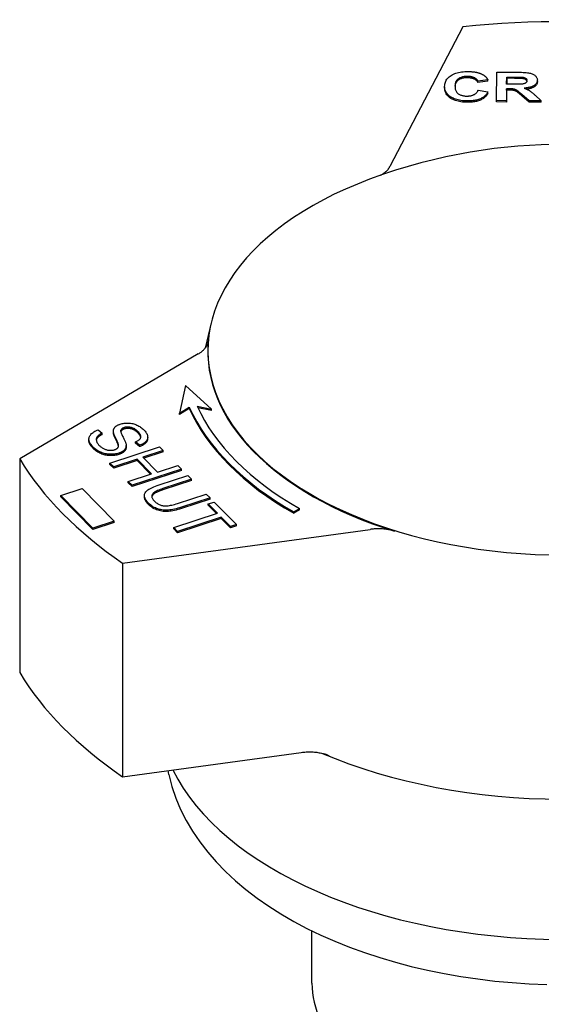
# Model space of a CAD drawing. Header units: millimetres. Extents: x -41 to 3556, y -15 to 396.
# Tile 10 of 11: x 335 to 367, y 219 to 280. Entities that reach past the tile are written whole.
import ezdxf

# ---------------------------------------------------------------- set-up
doc = ezdxf.new("R2010")
doc.units = ezdxf.units.MM
doc.layers.add('DETAIL', color=2, linetype='Continuous')

msp = doc.modelspace()

# ---------------------------------------------------------------- linework, layer by layer
at = {"layer": 'DETAIL'}
for p, q in [((362.458, 279.443), (357.984, 270.859)), ((363.997, 276.176), (363.387, 276.095)), ((363.387, 276.013), (363.387, 276.095)), ((363.997, 276.094), (363.387, 276.013)), ((363.997, 276.094), (363.997, 276.176)), ((364.519, 274.906), (364.543, 276.655)), ((364.543, 276.655), (365.84, 276.649)), ((365.149, 275.912), (365.155, 276.356)), ((365.155, 276.275), (365.15, 275.912)), ((365.155, 276.356), (365.636, 276.354)), ((365.155, 276.275), (365.155, 276.356)), ((365.636, 276.272), (365.155, 276.275)), ((366.087, 276.265), (366.087, 276.347)), ((367.033, 276.076), (367.033, 276.158)), ((367.033, 276.076), (367.033, 276.071)), ((361.344, 275.685), (361.344, 275.767)), ((363.401, 275.555), (363.996, 275.444)), ((365.145, 275.634), (365.135, 274.903)), ((365.145, 275.552), (365.135, 274.821)), ((365.271, 275.633), (365.145, 275.634)), ((365.145, 275.552), (365.145, 275.634)), ((365.271, 275.551), (365.145, 275.552)), ((365.605, 275.91), (365.149, 275.912)), ((363.996, 275.362), (363.996, 275.444)), ((365.135, 274.903), (364.519, 274.906)), ((364.519, 274.824), (364.519, 274.906)), ((365.135, 274.821), (365.135, 274.903)), ((366.528, 274.897), (366.089, 275.28)), ((366.528, 274.815), (366.089, 275.198)), ((367.264, 274.893), (366.528, 274.897)), ((366.528, 274.815), (366.528, 274.897)), ((366.897, 275.236), (367.264, 274.893)), ((367.264, 274.812), (367.264, 274.893)), ((365.135, 274.821), (364.519, 274.824)), ((367.264, 274.812), (366.528, 274.815)), ((347.022, 261.274), (346.653, 259.725)), ((346.232, 259.372), (335.272, 252.921)), ((345.455, 257.436), (345.073, 255.729)), ((347.032, 255.972), (345.455, 257.436)), ((346.168, 256.158), (347.032, 255.972)), ((345.073, 255.729), (345.679, 256.098)), ((345.679, 256.016), (345.073, 255.647)), ((345.073, 255.647), (345.073, 255.729)), ((345.679, 256.016), (345.679, 256.098)), ((347.032, 255.89), (346.209, 256.068)), ((347.032, 255.89), (347.032, 255.972)), ((340.094, 254.708), (340.342, 254.5)), ((340.342, 254.418), (340.342, 254.5)), ((341.019, 254.541), (341.019, 254.623)), ((341.02, 254.514), (341.02, 254.596)), ((341.48, 254.607), (341.48, 254.689)), ((339.52, 254.06), (339.52, 254.142)), ((341.322, 253.752), (341.322, 253.834)), ((341.805, 253.665), (341.805, 253.747)), ((342.626, 253.762), (342.378, 253.973)), ((342.378, 253.891), (342.378, 253.973)), ((342.626, 253.68), (342.378, 253.891)), ((342.626, 253.68), (342.626, 253.762)), ((343.124, 254.176), (343.124, 254.258)), ((340.81, 252.674), (343.855, 253.664)), ((344.084, 253.432), (342.833, 253.025)), ((344.084, 253.35), (342.894, 252.963)), ((343.855, 253.664), (344.084, 253.432)), ((344.084, 253.35), (344.084, 253.432)), ((335.272, 252.921), (335.272, 239.815)), ((341.039, 252.442), (340.81, 252.674)), ((340.81, 252.592), (340.81, 252.674)), ((341.039, 252.36), (340.81, 252.592)), ((342.473, 252.908), (341.039, 252.442)), ((342.473, 252.827), (341.039, 252.36)), ((343.368, 252.003), (342.473, 252.908)), ((342.473, 252.827), (342.473, 252.908)), ((343.307, 251.983), (342.473, 252.827)), ((342.833, 253.025), (343.728, 252.12)), ((343.728, 252.12), (344.978, 252.527)), ((344.978, 252.527), (345.207, 252.295)), ((341.039, 252.36), (341.039, 252.442)), ((341.934, 251.537), (343.368, 252.003)), ((345.207, 252.295), (342.163, 251.305)), ((345.207, 252.213), (342.163, 251.223)), ((343.832, 251.335), (345.592, 251.907)), ((345.207, 252.213), (345.207, 252.295)), ((345.592, 251.907), (345.82, 251.675)), ((342.163, 251.305), (341.934, 251.537)), ((341.934, 251.455), (341.934, 251.537)), ((342.163, 251.223), (341.934, 251.455)), ((342.163, 251.223), (342.163, 251.305)), ((345.82, 251.675), (344.064, 251.104)), ((345.82, 251.593), (344.064, 251.022)), ((345.82, 251.593), (345.82, 251.675)), ((337.798, 250.679), (339.105, 251.101)), ((339.105, 251.101), (341.07, 249.103)), ((344.963, 250.193), (346.72, 250.765)), ((346.72, 250.765), (346.949, 250.533)), ((339.763, 248.68), (337.798, 250.679)), ((337.798, 250.597), (337.798, 250.679)), ((339.763, 248.598), (337.798, 250.597)), ((342.929, 250.59), (342.929, 250.672)), ((346.949, 250.533), (345.19, 249.961)), ((346.949, 250.451), (345.19, 249.879)), ((346.841, 250.162), (347.2, 250.279)), ((347.409, 249.587), (346.841, 250.162)), ((346.841, 250.08), (346.841, 250.162)), ((346.949, 250.451), (346.949, 250.533)), ((347.2, 250.279), (348.569, 248.894)), ((344.724, 248.714), (347.409, 249.587)), ((347.348, 249.567), (346.841, 250.08)), ((352.095, 249.67), (352.447, 249.874)), ((352.447, 249.792), (352.095, 249.588)), ((352.095, 249.588), (352.095, 249.67)), ((352.447, 249.792), (352.447, 249.874)), ((341.07, 249.103), (339.763, 248.68)), ((341.07, 249.021), (339.763, 248.598)), ((341.07, 249.021), (341.07, 249.103)), ((347.638, 249.355), (344.953, 248.482)), ((347.638, 249.273), (344.953, 248.4)), ((348.209, 248.777), (347.638, 249.355)), ((347.638, 249.273), (347.638, 249.355)), ((348.209, 248.695), (347.638, 249.273)), ((348.569, 248.894), (348.209, 248.777)), ((348.569, 248.812), (348.569, 248.894)), ((339.763, 248.598), (339.763, 248.68)), ((341.584, 246.534), (356.771, 248.602)), ((344.953, 248.482), (344.724, 248.714)), ((344.724, 248.632), (344.724, 248.714)), ((344.953, 248.4), (344.724, 248.632)), ((344.953, 248.4), (344.953, 248.482)), ((348.569, 248.812), (348.209, 248.695)), ((348.209, 248.695), (348.209, 248.777)), ((341.584, 246.534), (341.584, 233.428)), ((341.584, 233.428), (352.547, 234.921)), ((344.427, 233.554), (344.372, 233.807)), ((353.202, 220.768), (353.202, 223.971))]:
    msp.add_line(p, q, dxfattribs=at)
at = {"layer": 'DETAIL', "flags": 128}
for points in [[(361.344, 275.779), (361.348, 275.851), (361.357, 275.919), (361.371, 275.985), (361.391, 276.049), (361.417, 276.109), (361.447, 276.167), (361.484, 276.222), (361.525, 276.274), (361.572, 276.324), (361.625, 276.371), (361.683, 276.415), (361.746, 276.456), (361.814, 276.494), (361.885, 276.529), (361.96, 276.561), (362.037, 276.589), (362.119, 276.613), (362.204, 276.635), (362.292, 276.653), (362.383, 276.668), (362.478, 276.679), (362.577, 276.687), (362.679, 276.691), (362.784, 276.693)], [(362.784, 276.693), (362.83, 276.692), (362.875, 276.691), (362.92, 276.689), (362.964, 276.686), (363.007, 276.683), (363.05, 276.679), (363.091, 276.675), (363.133, 276.67), (363.173, 276.664), (363.212, 276.658), (363.251, 276.651), (363.289, 276.643), (363.327, 276.635), (363.363, 276.625), (363.399, 276.616), (363.435, 276.605), (363.469, 276.594), (363.503, 276.583), (363.536, 276.57), (363.568, 276.557), (363.6, 276.544), (363.631, 276.53), (363.661, 276.515), (363.69, 276.499)], [(362.75, 276.391), (362.694, 276.391), (362.64, 276.388), (362.588, 276.383), (362.537, 276.377), (362.489, 276.368), (362.442, 276.358), (362.396, 276.346), (362.353, 276.331), (362.311, 276.315), (362.271, 276.297), (362.233, 276.277), (362.197, 276.254), (362.163, 276.23), (362.131, 276.204), (362.103, 276.174), (362.078, 276.143), (362.055, 276.109), (362.035, 276.072), (362.019, 276.034), (362.005, 275.992), (361.994, 275.949), (361.986, 275.902), (361.981, 275.854), (361.979, 275.803)], [(362.75, 276.309), (362.695, 276.309), (362.642, 276.306), (362.591, 276.302), (362.541, 276.296), (362.494, 276.287), (362.448, 276.277), (362.403, 276.266), (362.36, 276.252), (362.319, 276.236), (362.28, 276.219), (362.242, 276.2), (362.206, 276.178), (362.172, 276.155), (362.14, 276.13), (362.112, 276.102), (362.086, 276.072), (362.063, 276.04), (362.043, 276.005), (362.025, 275.968), (362.011, 275.928), (361.999, 275.887), (361.99, 275.843), (361.983, 275.796), (361.98, 275.747)], [(363.387, 276.095), (363.378, 276.117), (363.367, 276.139), (363.354, 276.16), (363.339, 276.18), (363.323, 276.199), (363.306, 276.217), (363.286, 276.235), (363.265, 276.251), (363.243, 276.267), (363.218, 276.283), (363.192, 276.297), (363.165, 276.311), (363.136, 276.323), (363.106, 276.335), (363.074, 276.346), (363.042, 276.355), (363.009, 276.363), (362.975, 276.371), (362.94, 276.377), (362.904, 276.382), (362.867, 276.386), (362.829, 276.389), (362.79, 276.391), (362.75, 276.391)], [(363.387, 276.013), (363.378, 276.035), (363.367, 276.057), (363.354, 276.078), (363.339, 276.098), (363.323, 276.117), (363.306, 276.135), (363.286, 276.153), (363.265, 276.17), (363.243, 276.186), (363.218, 276.201), (363.192, 276.215), (363.165, 276.229), (363.136, 276.242), (363.106, 276.253), (363.074, 276.264), (363.042, 276.273), (363.009, 276.281), (362.975, 276.289), (362.94, 276.295), (362.904, 276.3), (362.867, 276.304), (362.829, 276.307), (362.79, 276.309), (362.75, 276.309)], [(363.69, 276.499), (363.707, 276.489), (363.724, 276.48), (363.74, 276.469), (363.756, 276.459), (363.771, 276.448), (363.786, 276.437), (363.801, 276.425), (363.816, 276.413), (363.83, 276.401), (363.843, 276.388), (363.857, 276.375), (363.87, 276.362), (363.882, 276.348), (363.895, 276.334), (363.906, 276.32), (363.918, 276.305), (363.929, 276.29), (363.94, 276.275), (363.95, 276.26), (363.96, 276.244), (363.97, 276.227), (363.98, 276.211), (363.989, 276.194), (363.997, 276.176)], [(366.398, 276.133), (366.397, 276.114), (366.394, 276.096), (366.389, 276.078), (366.381, 276.061), (366.372, 276.045), (366.361, 276.03), (366.348, 276.016), (366.334, 276.002), (366.317, 275.99), (366.299, 275.978), (366.279, 275.968), (366.258, 275.958), (366.236, 275.949), (366.212, 275.942), (366.186, 275.935), (366.159, 275.929), (366.126, 275.924), (366.083, 275.92), (366.029, 275.917), (365.965, 275.914), (365.891, 275.912), (365.806, 275.911), (365.71, 275.91), (365.605, 275.91)], [(365.636, 276.354), (365.667, 276.354), (365.697, 276.354), (365.725, 276.354), (365.753, 276.354), (365.779, 276.353), (365.805, 276.353), (365.829, 276.353), (365.853, 276.353), (365.875, 276.352), (365.897, 276.352), (365.917, 276.352), (365.936, 276.352), (365.954, 276.351), (365.972, 276.351), (365.988, 276.351), (366.003, 276.35), (366.017, 276.35), (366.03, 276.349), (366.042, 276.349), (366.053, 276.349), (366.063, 276.348), (366.072, 276.348), (366.08, 276.347), (366.087, 276.347)], [(366.087, 276.265), (366.08, 276.265), (366.072, 276.266), (366.063, 276.266), (366.053, 276.267), (366.042, 276.267), (366.03, 276.268), (366.017, 276.268), (366.003, 276.268), (365.988, 276.269), (365.972, 276.269), (365.954, 276.269), (365.936, 276.27), (365.917, 276.27), (365.897, 276.27), (365.875, 276.27), (365.853, 276.271), (365.829, 276.271), (365.805, 276.271), (365.779, 276.271), (365.753, 276.272), (365.725, 276.272), (365.697, 276.272), (365.667, 276.272), (365.636, 276.272)], [(365.84, 276.649), (365.959, 276.648), (366.069, 276.645), (366.17, 276.641), (366.263, 276.636), (366.348, 276.629), (366.424, 276.62), (366.492, 276.61), (366.551, 276.599), (366.605, 276.586), (366.656, 276.57), (366.704, 276.552), (366.749, 276.532), (366.792, 276.51), (366.832, 276.486), (366.869, 276.459), (366.903, 276.43), (366.934, 276.399), (366.961, 276.367), (366.983, 276.334), (367.002, 276.3), (367.016, 276.265), (367.026, 276.229), (367.032, 276.192), (367.033, 276.153)], [(366.087, 276.347), (366.112, 276.344), (366.135, 276.341), (366.157, 276.337), (366.179, 276.332), (366.199, 276.327), (366.219, 276.322), (366.238, 276.315), (366.256, 276.309), (366.273, 276.302), (366.288, 276.294), (366.304, 276.285), (366.318, 276.276), (366.331, 276.267), (366.343, 276.257), (366.353, 276.247), (366.363, 276.236), (366.371, 276.225), (366.379, 276.213), (366.385, 276.201), (366.39, 276.188), (366.394, 276.175), (366.396, 276.162), (366.398, 276.148), (366.398, 276.133)], [(366.393, 276.094), (366.39, 276.106), (366.386, 276.117), (366.381, 276.127), (366.375, 276.138), (366.368, 276.148), (366.36, 276.157), (366.352, 276.167), (366.342, 276.176), (366.332, 276.184), (366.32, 276.193), (366.308, 276.2), (366.296, 276.208), (366.282, 276.215), (366.268, 276.222), (366.253, 276.228), (366.237, 276.234), (366.221, 276.239), (366.204, 276.244), (366.186, 276.249), (366.168, 276.253), (366.149, 276.256), (366.129, 276.26), (366.109, 276.263), (366.087, 276.265)], [(367.033, 276.153), (367.031, 276.121), (367.027, 276.09), (367.019, 276.059), (367.009, 276.03), (366.996, 276.002), (366.98, 275.974), (366.962, 275.948), (366.941, 275.922), (366.916, 275.898), (366.89, 275.874), (366.86, 275.851), (366.828, 275.829), (366.792, 275.809), (366.754, 275.79), (366.714, 275.772), (366.67, 275.755), (366.624, 275.74), (366.575, 275.726), (366.523, 275.713), (366.468, 275.702), (366.411, 275.692), (366.351, 275.683), (366.288, 275.676), (366.222, 275.67)], [(367.033, 276.071), (367.032, 276.043), (367.028, 276.015), (367.022, 275.987), (367.014, 275.961), (367.003, 275.935), (366.991, 275.91), (366.976, 275.886), (366.959, 275.862), (366.94, 275.84), (366.919, 275.818), (366.895, 275.797), (366.869, 275.776), (366.841, 275.756), (366.811, 275.737), (366.779, 275.72), (366.744, 275.703), (366.707, 275.687), (366.668, 275.672), (366.627, 275.659), (366.583, 275.646), (366.538, 275.635), (366.49, 275.624), (366.44, 275.615), (366.388, 275.607)], [(362.722, 274.885), (362.622, 274.887), (362.526, 274.892), (362.432, 274.901), (362.342, 274.913), (362.254, 274.928), (362.17, 274.947), (362.088, 274.969), (362.01, 274.994), (361.934, 275.022), (361.862, 275.054), (361.793, 275.089), (361.727, 275.127), (361.665, 275.168), (361.608, 275.212), (361.557, 275.258), (361.511, 275.306), (361.471, 275.357), (361.437, 275.41), (361.408, 275.466), (361.384, 275.523), (361.366, 275.584), (361.353, 275.646), (361.346, 275.712), (361.344, 275.779)], [(362.722, 274.803), (362.623, 274.805), (362.527, 274.81), (362.434, 274.819), (362.344, 274.831), (362.257, 274.846), (362.173, 274.864), (362.092, 274.885), (362.014, 274.91), (361.939, 274.938), (361.867, 274.97), (361.798, 275.004), (361.732, 275.042), (361.67, 275.082), (361.614, 275.126), (361.562, 275.171), (361.516, 275.219), (361.476, 275.269), (361.441, 275.321), (361.411, 275.376), (361.387, 275.433), (361.368, 275.493), (361.355, 275.554), (361.346, 275.619), (361.344, 275.685)], [(361.979, 275.803), (361.98, 275.749), (361.983, 275.697), (361.99, 275.649), (361.999, 275.603), (362.012, 275.559), (362.027, 275.518), (362.045, 275.48), (362.066, 275.445), (362.091, 275.412), (362.118, 275.382), (362.148, 275.354), (362.18, 275.329), (362.216, 275.307), (362.253, 275.286), (362.291, 275.267), (362.332, 275.25), (362.374, 275.235), (362.418, 275.223), (362.464, 275.212), (362.511, 275.203), (362.561, 275.196), (362.612, 275.19), (362.664, 275.187), (362.719, 275.186)], [(362.719, 275.186), (362.76, 275.186), (362.799, 275.188), (362.838, 275.191), (362.876, 275.195), (362.912, 275.201), (362.948, 275.208), (362.983, 275.215), (363.017, 275.225), (363.05, 275.235), (363.082, 275.247), (363.113, 275.26), (363.143, 275.274), (363.172, 275.29), (363.2, 275.307), (363.226, 275.325), (363.251, 275.345), (363.274, 275.366), (363.297, 275.389), (363.317, 275.413), (363.337, 275.439), (363.355, 275.466), (363.371, 275.494), (363.387, 275.524), (363.401, 275.555)], [(366.089, 275.28), (366.032, 275.329), (365.98, 275.373), (365.932, 275.413), (365.89, 275.447), (365.852, 275.477), (365.818, 275.503), (365.79, 275.523), (365.766, 275.539), (365.744, 275.552), (365.722, 275.564), (365.699, 275.574), (365.677, 275.584), (365.653, 275.593), (365.63, 275.6), (365.606, 275.607), (365.582, 275.612), (365.556, 275.617), (365.526, 275.621), (365.493, 275.625), (365.455, 275.628), (365.415, 275.63), (365.37, 275.632), (365.322, 275.633), (365.271, 275.633)], [(366.089, 275.198), (366.032, 275.247), (365.98, 275.291), (365.932, 275.331), (365.89, 275.365), (365.852, 275.395), (365.818, 275.421), (365.79, 275.441), (365.766, 275.457), (365.744, 275.47), (365.722, 275.482), (365.699, 275.493), (365.677, 275.502), (365.653, 275.511), (365.63, 275.519), (365.606, 275.525), (365.582, 275.531), (365.556, 275.535), (365.526, 275.539), (365.493, 275.543), (365.455, 275.546), (365.415, 275.548), (365.37, 275.55), (365.322, 275.551), (365.271, 275.551)], [(366.222, 275.67), (366.255, 275.659), (366.286, 275.647), (366.317, 275.636), (366.347, 275.624), (366.376, 275.612), (366.404, 275.599), (366.43, 275.587), (366.456, 275.574), (366.481, 275.562), (366.505, 275.549), (366.528, 275.535), (366.55, 275.522), (366.572, 275.508), (366.596, 275.492), (366.62, 275.474), (366.646, 275.454), (366.673, 275.433), (366.701, 275.41), (366.731, 275.386), (366.762, 275.359), (366.794, 275.331), (366.827, 275.301), (366.862, 275.27), (366.897, 275.236)], [(363.996, 275.444), (363.972, 275.398), (363.944, 275.353), (363.915, 275.311), (363.882, 275.27), (363.848, 275.232), (363.81, 275.195), (363.77, 275.161), (363.728, 275.129), (363.683, 275.099), (363.636, 275.07), (363.586, 275.044), (363.534, 275.02), (363.479, 274.998), (363.422, 274.978), (363.362, 274.96), (363.301, 274.944), (363.237, 274.93), (363.17, 274.917), (363.101, 274.907), (363.03, 274.899), (362.956, 274.892), (362.881, 274.888), (362.802, 274.885), (362.722, 274.885)], [(363.996, 275.362), (363.972, 275.316), (363.944, 275.271), (363.915, 275.229), (363.882, 275.188), (363.848, 275.15), (363.81, 275.113), (363.77, 275.079), (363.728, 275.047), (363.683, 275.017), (363.636, 274.988), (363.586, 274.962), (363.534, 274.938), (363.479, 274.916), (363.422, 274.896), (363.362, 274.878), (363.301, 274.862), (363.237, 274.848), (363.17, 274.836), (363.101, 274.825), (363.03, 274.817), (362.956, 274.81), (362.881, 274.806), (362.802, 274.803), (362.722, 274.803)], [(380.669, 270.081), (379.865, 270.37), (379.073, 270.634), (378.29, 270.873), (377.516, 271.088), (376.752, 271.281), (375.995, 271.454), (374.502, 271.744), (373.032, 271.962), (371.58, 272.114), (370.138, 272.204), (368.703, 272.234), (367.267, 272.204), (365.826, 272.114), (364.373, 271.962), (362.904, 271.744), (361.411, 271.454), (360.654, 271.281), (359.889, 271.088), (359.116, 270.873), (358.333, 270.634), (357.54, 270.37), (356.737, 270.081)], [(357.433, 270.333), (357.464, 270.351), (357.496, 270.37), (357.526, 270.389), (357.556, 270.408), (357.585, 270.428), (357.613, 270.448), (357.641, 270.469), (357.667, 270.49), (357.693, 270.511), (357.719, 270.532), (357.743, 270.554), (357.767, 270.576), (357.789, 270.598), (357.811, 270.621), (357.832, 270.644), (357.853, 270.667), (357.872, 270.69), (357.891, 270.714), (357.909, 270.738), (357.925, 270.762), (357.942, 270.786), (357.957, 270.81), (357.971, 270.835), (357.984, 270.859)], [(346.232, 259.372), (346.276, 259.398), (346.319, 259.426), (346.36, 259.454), (346.4, 259.483), (346.438, 259.512), (346.475, 259.542), (346.51, 259.573), (346.543, 259.604), (346.575, 259.636), (346.605, 259.669), (346.634, 259.702), (346.661, 259.735), (346.686, 259.769), (346.709, 259.803), (346.73, 259.838), (346.75, 259.873), (346.768, 259.908), (346.784, 259.944), (346.797, 259.979), (346.81, 260.015), (346.82, 260.052), (346.828, 260.088), (346.834, 260.125), (346.838, 260.161)], [(341.02, 254.596), (341.019, 254.623), (341.02, 254.649), (341.023, 254.674), (341.027, 254.699), (341.033, 254.723), (341.04, 254.747), (341.049, 254.769), (341.06, 254.792), (341.072, 254.813), (341.086, 254.834), (341.102, 254.855), (341.119, 254.874), (341.138, 254.893), (341.158, 254.912), (341.18, 254.929), (341.203, 254.946), (341.227, 254.963), (341.253, 254.979), (341.28, 254.994), (341.309, 255.008), (341.339, 255.022), (341.37, 255.035), (341.403, 255.047), (341.437, 255.059)], [(341.437, 255.059), (341.496, 255.076), (341.556, 255.091), (341.617, 255.103), (341.68, 255.113), (341.743, 255.119), (341.809, 255.123), (341.875, 255.125), (341.943, 255.124), (342.011, 255.12), (342.078, 255.112), (342.145, 255.102), (342.21, 255.088), (342.275, 255.072), (342.339, 255.052), (342.402, 255.029), (342.464, 255.003), (342.525, 254.974), (342.583, 254.944), (342.639, 254.911), (342.693, 254.876), (342.745, 254.839), (342.794, 254.8), (342.841, 254.759), (342.886, 254.715)], [(339.8, 253.628), (339.744, 253.687), (339.695, 253.744), (339.651, 253.801), (339.614, 253.856), (339.583, 253.91), (339.558, 253.963), (339.54, 254.014), (339.527, 254.065), (339.521, 254.114), (339.521, 254.162), (339.526, 254.21), (339.537, 254.256), (339.555, 254.302), (339.578, 254.347), (339.607, 254.391), (339.641, 254.433), (339.682, 254.475), (339.726, 254.514), (339.776, 254.552), (339.83, 254.587), (339.889, 254.62), (339.953, 254.651), (340.021, 254.681), (340.094, 254.708)], [(340.342, 254.5), (340.29, 254.477), (340.243, 254.454), (340.199, 254.43), (340.159, 254.406), (340.123, 254.382), (340.091, 254.357), (340.062, 254.331), (340.038, 254.305), (340.017, 254.279), (340, 254.251), (339.987, 254.221), (339.977, 254.19), (339.971, 254.158), (339.968, 254.124), (339.97, 254.089), (339.975, 254.053), (339.983, 254.016), (339.996, 253.978), (340.012, 253.941), (340.032, 253.904), (340.056, 253.867), (340.083, 253.83), (340.114, 253.792), (340.149, 253.755)], [(340.342, 254.418), (340.314, 254.406), (340.287, 254.394), (340.26, 254.381), (340.236, 254.368), (340.212, 254.356), (340.189, 254.343), (340.167, 254.33), (340.147, 254.316), (340.128, 254.303), (340.11, 254.29), (340.092, 254.276), (340.077, 254.263), (340.062, 254.249), (340.048, 254.235), (340.036, 254.221), (340.024, 254.207), (340.014, 254.192), (340.004, 254.177), (339.996, 254.161), (339.989, 254.145), (339.983, 254.129), (339.978, 254.112), (339.974, 254.095), (339.971, 254.077)], [(341.02, 254.514), (341.02, 254.515), (341.02, 254.516), (341.02, 254.517), (341.02, 254.519), (341.02, 254.52), (341.02, 254.521), (341.02, 254.522), (341.02, 254.523), (341.02, 254.524), (341.02, 254.525), (341.02, 254.526), (341.02, 254.527), (341.02, 254.529), (341.02, 254.53), (341.02, 254.531), (341.02, 254.532), (341.02, 254.533), (341.02, 254.534), (341.019, 254.535), (341.019, 254.536), (341.019, 254.537), (341.019, 254.539), (341.019, 254.54), (341.019, 254.541)], [(341.322, 253.834), (341.318, 253.85), (341.312, 253.868), (341.305, 253.889), (341.295, 253.913), (341.285, 253.939), (341.272, 253.967), (341.258, 253.999), (341.243, 254.033), (341.225, 254.069), (341.206, 254.109), (341.186, 254.15), (341.164, 254.195), (341.142, 254.24), (341.121, 254.282), (341.103, 254.323), (341.086, 254.361), (341.072, 254.398), (341.059, 254.432), (341.048, 254.465), (341.039, 254.495), (341.031, 254.523), (341.026, 254.55), (341.022, 254.574), (341.02, 254.596)], [(341.322, 253.752), (341.318, 253.768), (341.312, 253.786), (341.305, 253.807), (341.295, 253.831), (341.285, 253.857), (341.272, 253.886), (341.258, 253.917), (341.243, 253.951), (341.225, 253.988), (341.206, 254.027), (341.186, 254.069), (341.164, 254.113), (341.142, 254.158), (341.121, 254.2), (341.103, 254.241), (341.086, 254.279), (341.072, 254.316), (341.059, 254.35), (341.048, 254.383), (341.039, 254.413), (341.031, 254.441), (341.026, 254.468), (341.022, 254.492), (341.02, 254.514)], [(341.48, 254.689), (341.475, 254.671), (341.473, 254.649), (341.474, 254.625), (341.478, 254.597), (341.485, 254.567), (341.494, 254.533), (341.506, 254.496), (341.522, 254.457), (341.54, 254.414), (341.561, 254.369), (341.584, 254.32), (341.611, 254.268), (341.638, 254.216), (341.663, 254.167), (341.686, 254.12), (341.707, 254.076), (341.725, 254.035), (341.742, 253.996), (341.757, 253.959), (341.769, 253.926), (341.78, 253.895), (341.789, 253.866), (341.795, 253.84), (341.799, 253.817)], [(341.48, 254.607), (341.48, 254.607), (341.48, 254.607), (341.48, 254.606), (341.48, 254.606), (341.48, 254.606), (341.479, 254.605), (341.479, 254.605), (341.479, 254.605), (341.479, 254.604), (341.479, 254.604), (341.479, 254.604), (341.479, 254.603), (341.479, 254.603), (341.479, 254.603), (341.479, 254.602), (341.478, 254.602), (341.478, 254.602), (341.478, 254.601), (341.478, 254.601), (341.478, 254.601), (341.478, 254.6), (341.478, 254.6), (341.478, 254.6), (341.478, 254.599)], [(341.685, 254.845), (341.671, 254.841), (341.658, 254.836), (341.645, 254.831), (341.633, 254.826), (341.621, 254.821), (341.61, 254.815), (341.599, 254.81), (341.589, 254.804), (341.579, 254.798), (341.569, 254.792), (341.56, 254.786), (341.551, 254.779), (341.543, 254.773), (341.535, 254.766), (341.527, 254.759), (341.52, 254.752), (341.514, 254.745), (341.508, 254.737), (341.502, 254.73), (341.497, 254.722), (341.492, 254.714), (341.488, 254.706), (341.484, 254.698), (341.48, 254.689)], [(341.685, 254.763), (341.671, 254.759), (341.658, 254.754), (341.645, 254.749), (341.633, 254.744), (341.621, 254.739), (341.61, 254.734), (341.599, 254.728), (341.589, 254.722), (341.579, 254.716), (341.569, 254.71), (341.56, 254.704), (341.551, 254.698), (341.543, 254.691), (341.535, 254.684), (341.527, 254.677), (341.52, 254.67), (341.514, 254.663), (341.508, 254.655), (341.502, 254.648), (341.497, 254.64), (341.492, 254.632), (341.488, 254.624), (341.484, 254.616), (341.48, 254.607)], [(342.54, 254.591), (342.506, 254.625), (342.47, 254.656), (342.435, 254.686), (342.399, 254.713), (342.363, 254.739), (342.327, 254.762), (342.29, 254.782), (342.253, 254.801), (342.216, 254.817), (342.179, 254.832), (342.141, 254.844), (342.103, 254.854), (342.064, 254.862), (342.027, 254.868), (341.99, 254.873), (341.954, 254.876), (341.918, 254.878), (341.883, 254.878), (341.848, 254.876), (341.815, 254.873), (341.781, 254.869), (341.748, 254.863), (341.716, 254.855), (341.685, 254.845)], [(342.54, 254.509), (342.506, 254.543), (342.47, 254.574), (342.435, 254.604), (342.399, 254.631), (342.363, 254.657), (342.327, 254.68), (342.29, 254.7), (342.253, 254.719), (342.216, 254.736), (342.179, 254.75), (342.141, 254.762), (342.103, 254.772), (342.064, 254.78), (342.027, 254.786), (341.99, 254.791), (341.954, 254.794), (341.918, 254.796), (341.883, 254.796), (341.848, 254.795), (341.815, 254.791), (341.781, 254.787), (341.748, 254.781), (341.716, 254.773), (341.685, 254.763)], [(342.378, 253.973), (342.422, 253.992), (342.462, 254.012), (342.5, 254.031), (342.534, 254.052), (342.566, 254.073), (342.594, 254.095), (342.619, 254.117), (342.64, 254.14), (342.659, 254.163), (342.674, 254.187), (342.687, 254.212), (342.696, 254.237), (342.701, 254.262), (342.704, 254.289), (342.703, 254.316), (342.698, 254.343), (342.69, 254.372), (342.679, 254.401), (342.664, 254.431), (342.646, 254.461), (342.625, 254.493), (342.6, 254.525), (342.572, 254.557), (342.54, 254.591)], [(342.7, 254.254), (342.698, 254.263), (342.695, 254.273), (342.693, 254.283), (342.689, 254.293), (342.686, 254.303), (342.682, 254.313), (342.677, 254.323), (342.673, 254.333), (342.667, 254.344), (342.662, 254.354), (342.656, 254.365), (342.649, 254.375), (342.642, 254.386), (342.635, 254.397), (342.627, 254.407), (342.619, 254.418), (342.611, 254.429), (342.602, 254.44), (342.593, 254.452), (342.583, 254.463), (342.573, 254.474), (342.563, 254.486), (342.552, 254.497), (342.54, 254.509)], [(342.886, 254.715), (342.932, 254.667), (342.973, 254.619), (343.009, 254.571), (343.04, 254.524), (343.066, 254.477), (343.087, 254.43), (343.104, 254.383), (343.116, 254.337), (343.123, 254.292), (343.124, 254.247), (343.12, 254.204), (343.111, 254.162), (343.096, 254.121), (343.076, 254.081), (343.051, 254.042), (343.021, 254.004), (342.986, 253.967), (342.946, 253.932), (342.903, 253.9), (342.856, 253.868), (342.804, 253.839), (342.749, 253.812), (342.69, 253.786), (342.626, 253.762)], [(339.8, 253.546), (339.777, 253.569), (339.755, 253.593), (339.734, 253.616), (339.714, 253.639), (339.695, 253.662), (339.677, 253.685), (339.66, 253.707), (339.644, 253.73), (339.629, 253.752), (339.614, 253.774), (339.601, 253.795), (339.589, 253.817), (339.578, 253.838), (339.568, 253.859), (339.559, 253.88), (339.551, 253.901), (339.543, 253.922), (339.537, 253.942), (339.532, 253.962), (339.528, 253.982), (339.524, 254.002), (339.522, 254.021), (339.521, 254.041), (339.52, 254.06)], [(340.149, 253.755), (340.182, 253.723), (340.217, 253.693), (340.252, 253.664), (340.289, 253.636), (340.327, 253.611), (340.367, 253.587), (340.407, 253.565), (340.449, 253.544), (340.491, 253.525), (340.533, 253.508), (340.575, 253.494), (340.618, 253.482), (340.66, 253.471), (340.702, 253.463), (340.744, 253.458), (340.786, 253.454), (340.828, 253.452), (340.868, 253.452), (340.908, 253.454), (340.947, 253.458), (340.986, 253.463), (341.023, 253.47), (341.06, 253.479), (341.096, 253.489)], [(341.096, 253.489), (341.119, 253.498), (341.141, 253.506), (341.162, 253.515), (341.182, 253.525), (341.201, 253.535), (341.219, 253.545), (341.235, 253.556), (341.25, 253.567), (341.264, 253.579), (341.277, 253.592), (341.289, 253.605), (341.3, 253.618), (341.309, 253.632), (341.317, 253.647), (341.324, 253.662), (341.329, 253.679), (341.333, 253.696), (341.335, 253.713), (341.337, 253.732), (341.336, 253.751), (341.335, 253.77), (341.332, 253.791), (341.328, 253.812), (341.322, 253.834)], [(341.334, 253.7), (341.333, 253.702), (341.333, 253.704), (341.333, 253.706), (341.332, 253.708), (341.332, 253.71), (341.332, 253.713), (341.331, 253.715), (341.331, 253.717), (341.33, 253.719), (341.33, 253.721), (341.329, 253.723), (341.329, 253.725), (341.329, 253.728), (341.328, 253.73), (341.328, 253.732), (341.327, 253.734), (341.327, 253.736), (341.326, 253.739), (341.325, 253.741), (341.325, 253.743), (341.324, 253.745), (341.324, 253.748), (341.323, 253.75), (341.322, 253.752)], [(341.799, 253.817), (341.803, 253.785), (341.804, 253.754), (341.804, 253.725), (341.802, 253.695), (341.797, 253.667), (341.791, 253.64), (341.782, 253.613), (341.772, 253.587), (341.759, 253.562), (341.745, 253.538), (341.729, 253.514), (341.71, 253.491), (341.69, 253.469), (341.668, 253.448), (341.644, 253.428), (341.618, 253.408), (341.591, 253.389), (341.562, 253.371), (341.531, 253.354), (341.498, 253.337), (341.464, 253.322), (341.428, 253.306), (341.39, 253.292), (341.35, 253.278)], [(343.124, 254.176), (343.123, 254.15), (343.12, 254.124), (343.116, 254.099), (343.109, 254.074), (343.101, 254.05), (343.09, 254.026), (343.078, 254.002), (343.064, 253.979), (343.048, 253.956), (343.031, 253.933), (343.011, 253.911), (342.99, 253.889), (342.967, 253.869), (342.943, 253.848), (342.918, 253.829), (342.891, 253.81), (342.863, 253.791), (342.834, 253.773), (342.803, 253.756), (342.77, 253.74), (342.736, 253.724), (342.701, 253.709), (342.664, 253.694), (342.626, 253.68)], [(341.35, 253.278), (341.288, 253.26), (341.225, 253.244), (341.16, 253.232), (341.094, 253.222), (341.026, 253.214), (340.957, 253.21), (340.886, 253.208), (340.813, 253.209), (340.74, 253.213), (340.668, 253.221), (340.596, 253.231), (340.526, 253.245), (340.456, 253.261), (340.387, 253.281), (340.319, 253.304), (340.252, 253.33), (340.186, 253.359), (340.123, 253.39), (340.063, 253.424), (340.005, 253.46), (339.95, 253.498), (339.897, 253.539), (339.847, 253.582), (339.8, 253.628)], [(341.35, 253.197), (341.288, 253.178), (341.225, 253.163), (341.16, 253.15), (341.094, 253.14), (341.026, 253.132), (340.957, 253.128), (340.886, 253.126), (340.813, 253.127), (340.74, 253.132), (340.668, 253.139), (340.596, 253.149), (340.526, 253.163), (340.456, 253.179), (340.387, 253.199), (340.319, 253.222), (340.252, 253.248), (340.186, 253.277), (340.123, 253.309), (340.063, 253.342), (340.005, 253.378), (339.95, 253.416), (339.897, 253.457), (339.847, 253.5), (339.8, 253.546)], [(341.805, 253.665), (341.804, 253.638), (341.801, 253.611), (341.797, 253.586), (341.791, 253.561), (341.784, 253.537), (341.775, 253.513), (341.765, 253.49), (341.752, 253.468), (341.738, 253.446), (341.723, 253.425), (341.706, 253.405), (341.687, 253.385), (341.667, 253.366), (341.645, 253.347), (341.622, 253.329), (341.598, 253.312), (341.572, 253.296), (341.545, 253.28), (341.516, 253.264), (341.486, 253.249), (341.454, 253.235), (341.421, 253.222), (341.386, 253.209), (341.35, 253.197)], [(343.178, 250.209), (343.122, 250.27), (343.072, 250.329), (343.03, 250.387), (342.995, 250.444), (342.968, 250.5), (342.947, 250.554), (342.935, 250.607), (342.929, 250.658), (342.931, 250.709), (342.939, 250.758), (342.955, 250.805), (342.977, 250.851), (343.006, 250.896), (343.043, 250.939), (343.086, 250.98), (343.136, 251.02), (343.193, 251.06), (343.26, 251.099), (343.334, 251.138), (343.417, 251.178), (343.508, 251.217), (343.608, 251.256), (343.716, 251.295), (343.832, 251.335)], [(344.064, 251.104), (343.969, 251.072), (343.882, 251.041), (343.803, 251.011), (343.731, 250.982), (343.667, 250.953), (343.611, 250.926), (343.563, 250.899), (343.523, 250.873), (343.488, 250.846), (343.458, 250.819), (343.433, 250.791), (343.413, 250.761), (343.397, 250.731), (343.385, 250.699), (343.378, 250.667), (343.376, 250.633), (343.378, 250.599), (343.385, 250.564), (343.396, 250.529), (343.413, 250.494), (343.433, 250.458), (343.459, 250.421), (343.489, 250.385), (343.523, 250.348)], [(344.064, 251.022), (344.004, 251.002), (343.948, 250.983), (343.894, 250.964), (343.844, 250.945), (343.796, 250.927), (343.752, 250.909), (343.71, 250.891), (343.671, 250.873), (343.636, 250.856), (343.603, 250.839), (343.573, 250.823), (343.546, 250.806), (343.522, 250.79), (343.5, 250.774), (343.48, 250.758), (343.462, 250.741), (343.446, 250.723), (343.431, 250.706), (343.418, 250.688), (343.407, 250.669), (343.397, 250.65), (343.39, 250.631), (343.383, 250.611), (343.379, 250.591)], [(343.178, 250.127), (343.158, 250.148), (343.138, 250.169), (343.12, 250.19), (343.102, 250.21), (343.085, 250.231), (343.069, 250.251), (343.054, 250.271), (343.04, 250.291), (343.026, 250.311), (343.014, 250.331), (343.002, 250.35), (342.991, 250.369), (342.981, 250.389), (342.972, 250.408), (342.964, 250.427), (342.956, 250.445), (342.95, 250.464), (342.944, 250.482), (342.94, 250.501), (342.936, 250.519), (342.933, 250.537), (342.931, 250.555), (342.929, 250.572), (342.929, 250.59)], [(345.19, 249.961), (345.077, 249.926), (344.969, 249.894), (344.864, 249.866), (344.763, 249.842), (344.667, 249.822), (344.575, 249.805), (344.487, 249.792), (344.403, 249.783), (344.321, 249.778), (344.239, 249.777), (344.158, 249.78), (344.076, 249.787), (343.995, 249.798), (343.914, 249.813), (343.833, 249.832), (343.752, 249.856), (343.672, 249.883), (343.595, 249.915), (343.52, 249.953), (343.447, 249.994), (343.376, 250.041), (343.308, 250.092), (343.242, 250.148), (343.178, 250.209)], [(345.19, 249.879), (345.077, 249.844), (344.969, 249.812), (344.864, 249.784), (344.763, 249.76), (344.667, 249.74), (344.575, 249.723), (344.487, 249.71), (344.403, 249.701), (344.321, 249.696), (344.239, 249.695), (344.158, 249.698), (344.076, 249.705), (343.995, 249.716), (343.914, 249.731), (343.833, 249.751), (343.752, 249.774), (343.672, 249.801), (343.595, 249.834), (343.52, 249.871), (343.447, 249.912), (343.376, 249.959), (343.308, 250.01), (343.242, 250.066), (343.178, 250.127)], [(343.523, 250.348), (343.565, 250.307), (343.608, 250.269), (343.652, 250.234), (343.697, 250.202), (343.742, 250.172), (343.789, 250.146), (343.836, 250.123), (343.884, 250.103), (343.932, 250.085), (343.982, 250.071), (344.032, 250.059), (344.083, 250.051), (344.137, 250.045), (344.194, 250.043), (344.254, 250.043), (344.319, 250.047), (344.386, 250.055), (344.458, 250.065), (344.533, 250.078), (344.612, 250.095), (344.694, 250.115), (344.78, 250.138), (344.87, 250.164), (344.963, 250.193)], [(358.275, 248.491), (358.218, 248.508), (358.16, 248.524), (358.101, 248.539), (358.041, 248.553), (357.98, 248.566), (357.919, 248.578), (357.857, 248.589), (357.795, 248.598), (357.732, 248.607), (357.669, 248.614), (357.605, 248.621), (357.541, 248.626), (357.477, 248.63), (357.412, 248.633), (357.348, 248.635), (357.283, 248.636), (357.219, 248.636), (357.154, 248.634), (357.09, 248.632), (357.025, 248.628), (356.961, 248.623), (356.897, 248.617), (356.834, 248.61), (356.771, 248.602)], [(352.547, 234.921), (352.619, 234.93), (352.692, 234.937), (352.765, 234.944), (352.839, 234.948), (352.912, 234.952), (352.986, 234.953), (353.06, 234.954), (353.134, 234.952), (353.208, 234.95), (353.281, 234.946), (353.355, 234.94), (353.428, 234.933), (353.501, 234.924), (353.572, 234.914), (353.644, 234.903), (353.714, 234.89), (353.784, 234.876), (353.853, 234.86), (353.921, 234.842), (353.987, 234.824), (354.052, 234.804), (354.117, 234.783), (354.179, 234.76), (354.24, 234.736)], [(344.427, 233.554), (344.613, 232.832), (344.854, 232.121), (345.147, 231.425), (345.491, 230.743), (345.883, 230.078), (346.323, 229.433), (346.807, 228.806), (347.333, 228.2), (347.901, 227.615), (348.509, 227.05), (349.154, 226.507), (349.836, 225.985), (350.553, 225.486), (351.303, 225.009), (352.084, 224.554), (352.897, 224.123), (353.738, 223.716), (354.606, 223.332), (355.5, 222.973), (356.417, 222.638), (357.358, 222.329), (358.319, 222.045), (359.299, 221.787), (360.297, 221.555), (361.31, 221.349), (362.336, 221.17), (363.374, 221.018), (364.422, 220.894), (365.478, 220.796), (366.539, 220.727), (367.605, 220.684)]]:
    msp.add_lwpolyline(points, dxfattribs=at)
at = {"layer": 'DETAIL'}
for centre, major_axis, start_param, end_param in [((368.584, 259.532), (-35.25, 0), 4.521912, 4.887058), ((368.703, 259.572), (-21.883, 0), 5.290973, 10.41699), ((368.703, 259.532), (-21.892, 0), 6.233036, 7.357522), ((369.172, 259.546), (-23.75, 0), 0.251325, 0.789536), ((369.172, 259.546), (-24.25, 0), 0.250532, 0.789536), ((369.172, 259.464), (-24.25, 0), 0.250532, 0.789536), ((368.584, 259.532), (-35.25, 0), 0.333122, 0.698268), ((368.584, 246.426), (-35.25, 0), 0.333122, 0.698268), ((368.703, 246.384), (25, 0), 4.073481, 5.33276), ((368.703, 237.783), (-25, 0), 0.278054, 2.843184), ((368.703, 220.768), (-15.501, 0), 0, 3.141593)]:
    msp.add_ellipse(centre, major_axis=major_axis, ratio=0.573576, start_param=start_param, end_param=end_param, dxfattribs=at)

doc.saveas('drawing.dxf')
